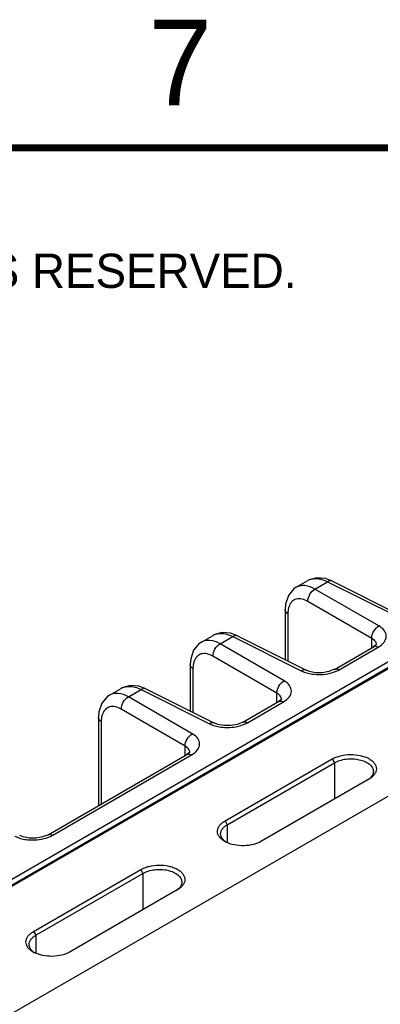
# Model space of a CAD drawing. Header units: inches. Extents: x 0 to 34, y 0 to 22.
# Tile 69 of 145: x 5.9 to 6.9, y 19 to 21.9. Entities that reach past the tile are written whole.
import ezdxf

# ---------------------------------------------------------------- set-up
doc = ezdxf.new("R2010")
doc.units = ezdxf.units.IN
doc.header["$LTSCALE"] = 1.87
doc.header["$MEASUREMENT"] = 0
doc.layers.get('0').update_dxf_attribs({"linetype": 'CONTINUOUS'})
doc.styles.add('TEXTSTYLE_2', font='txt')

msp = doc.modelspace()

# ---------------------------------------------------------------- linework, layer by layer
at = {"color": 7, "linetype": 'CONTINUOUS'}
for p, q in [((1.727, 16.9809), (7.9202, 20.5568)), ((3.2595, 17.8491), (7.933, 20.5475)), ((3.2651, 17.8487), (7.9384, 20.547)), ((8.2726, 20.3673), (3.5936, 17.6657)), ((6.7928, 20.235), (6.7726, 20.2426)), ((6.6873, 20.2169), (6.7213, 20.2365)), ((6.7419, 20.2118), (6.7789, 20.2331)), ((6.7789, 20.2331), (6.9792, 20.1331)), ((6.7928, 20.235), (6.9931, 20.135)), ((6.9287, 20.104), (6.7419, 20.2118)), ((6.9078, 20.0678), (6.7211, 20.1756)), ((6.6548, 20.1511), (6.6548, 20.0053)), ((6.6627, 20.1395), (6.6627, 20.0014)), ((6.4099, 20.0567), (6.444, 20.0764)), ((6.4646, 20.0517), (6.5016, 20.073)), ((6.5155, 20.0749), (6.4952, 20.0825)), ((6.5016, 20.073), (6.7019, 19.973)), ((6.5155, 20.0749), (6.7158, 19.9749)), ((6.6514, 19.9438), (6.4646, 20.0517)), ((6.7986, 19.9773), (6.9127, 20.0433)), ((6.8126, 19.9763), (6.9268, 20.0422)), ((6.9078, 20.0404), (6.9078, 20.0678)), ((6.9201, 20.0489), (6.9127, 20.0433)), ((6.9127, 20.0433), (6.9127, 20.0433)), ((6.9213, 20.0495), (6.9213, 20.0496)), ((6.6305, 19.9077), (6.4438, 20.0155)), ((6.3775, 19.991), (6.3775, 19.8554)), ((6.3854, 19.9794), (6.3854, 19.8514)), ((6.7158, 19.9749), (6.7158, 19.9749)), ((6.2476, 19.9202), (6.2274, 19.9278)), ((6.1421, 19.9021), (6.1761, 19.9217)), ((6.1967, 19.897), (6.2337, 19.9183)), ((6.3835, 19.7892), (6.1967, 19.897)), ((6.2337, 19.9183), (6.434, 19.8183)), ((6.2476, 19.9202), (6.4479, 19.8202)), ((6.6305, 19.8803), (6.6305, 19.9077)), ((6.5307, 19.8227), (6.6354, 19.8831)), ((6.5447, 19.8216), (6.6495, 19.8821)), ((6.6428, 19.8887), (6.6354, 19.8831)), ((6.6354, 19.8831), (6.6354, 19.8831)), ((6.644, 19.8894), (6.644, 19.8894)), ((6.3626, 19.753), (6.1759, 19.8609)), ((6.1096, 19.8363), (6.1096, 19.5795)), ((6.1175, 19.8247), (6.1175, 19.5841)), ((6.4479, 19.8202), (6.4479, 19.8202)), ((6.3626, 19.7256), (6.3626, 19.753)), ((5.962, 19.4943), (6.3675, 19.7285)), ((5.9761, 19.4933), (6.3816, 19.7274)), ((6.3749, 19.7341), (6.3675, 19.7285)), ((6.3675, 19.7285), (6.3675, 19.7285)), ((6.3761, 19.7347), (6.3761, 19.7348)), ((6.4792, 19.5348), (6.7924, 19.7156)), ((6.4857, 19.5237), (6.7989, 19.7045)), ((6.7924, 19.7156), (6.7989, 19.7045)), ((6.7989, 19.7045), (6.7989, 19.5983)), ((6.8991, 19.6562), (6.5859, 19.4754)), ((6.9, 19.6567), (6.8991, 19.6562)), ((6.4792, 19.5348), (6.4857, 19.5237)), ((6.4857, 19.5237), (6.4857, 19.4711)), ((5.9197, 19.2118), (6.2329, 19.3926)), ((5.9262, 19.2007), (6.2394, 19.3815)), ((6.2329, 19.3926), (6.2394, 19.3815)), ((6.2394, 19.3815), (6.2394, 19.2753)), ((6.3396, 19.3331), (6.0264, 19.1523)), ((6.3405, 19.3337), (6.3396, 19.3331)), ((5.9197, 19.2118), (5.9262, 19.2007)), ((5.9262, 19.2007), (5.9262, 19.148))]:
    msp.add_line(p, q, dxfattribs=at)
at = {"color": 7, "linetype": 'CONTINUOUS', "const_width": 0.02}
msp.add_lwpolyline([(33.5, 21.5), (0.5, 21.5)], dxfattribs=at)
at = {"color": 7, "linetype": 'CONTINUOUS'}
for points in [[(6.7726, 20.2426), (6.7475, 20.2447), (6.7247, 20.2383), (6.7213, 20.2365)], [(6.6873, 20.2169), (6.6802, 20.212), (6.6646, 20.1933), (6.6561, 20.168), (6.6548, 20.1511)], [(6.4952, 20.0825), (6.4702, 20.0846), (6.4474, 20.0782), (6.4439, 20.0764)], [(6.41, 20.0568), (6.4029, 20.0519), (6.3873, 20.0332), (6.3788, 20.0079), (6.3775, 19.991)], [(6.9214, 20.0502), (6.9215, 20.0507), (6.9201, 20.0489)], [(6.7986, 19.9773), (6.797, 19.9765), (6.7824, 19.9708), (6.7636, 19.9675), (6.7436, 19.9676), (6.7259, 19.971), (6.7158, 19.9749)], [(6.2274, 19.9278), (6.2023, 19.9299), (6.1795, 19.9235), (6.1761, 19.9217)], [(6.1421, 19.9021), (6.135, 19.8973), (6.1194, 19.8785), (6.1109, 19.8532), (6.1096, 19.8363)], [(6.6441, 19.8901), (6.6442, 19.8906), (6.6428, 19.8887)], [(6.5307, 19.8227), (6.5291, 19.8218), (6.5146, 19.8162), (6.4957, 19.8129), (6.4757, 19.813), (6.458, 19.8163), (6.4479, 19.8202)], [(6.3762, 19.7354), (6.3763, 19.7359), (6.3749, 19.7341)], [(5.962, 19.4943), (5.9604, 19.4935), (5.9459, 19.4878), (5.9271, 19.4845), (5.907, 19.4846), (5.8893, 19.488), (5.8793, 19.4919)]]:
    msp.add_lwpolyline(points, dxfattribs=at)
for centre, radius, start, end in [((6.7429, 20.1986), 0.0436, 104.2631, 111.6425), ((6.7423, 20.2001), 0.0421, 111.67, 119.9913), ((6.465, 20.0399), 0.0421, 111.67, 119.9913), ((6.4656, 20.0385), 0.0436, 104.2631, 111.6425), ((6.9062, 20.0496), 0.0152, 3.0837, 14.1724), ((6.9063, 20.0496), 0.015, 359.9884, 3.0412), ((6.1971, 19.8853), 0.0421, 111.67, 119.9913), ((6.1977, 19.8839), 0.0436, 104.2631, 111.6425), ((6.6289, 19.8894), 0.0152, 3.0837, 14.1724), ((6.629, 19.8895), 0.015, 359.9884, 3.0412), ((6.361, 19.7348), 0.0152, 3.0837, 14.1724), ((6.3611, 19.7348), 0.015, 359.9884, 3.0412), ((6.8661, 19.6996), 0.0542, 302.645, 307.2943), ((6.8686, 19.6963), 0.05, 307.3187, 308.529), ((6.5144, 19.5374), 0.0722, 240.0337, 242.7817), ((6.5096, 19.515), 0.0504, 232.0071, 235.964), ((6.3066, 19.3765), 0.0542, 302.645, 307.2943), ((6.3091, 19.3732), 0.05, 307.3187, 308.529), ((5.9549, 19.2143), 0.0722, 240.0337, 242.7817), ((5.9501, 19.1919), 0.0504, 232.0071, 235.964)]:
    msp.add_arc(centre, radius, start, end, dxfattribs=at)
for points, knots in [([(6.7321, 20.2409), (6.7356, 20.2418), (6.7516, 20.2439), (6.7678, 20.2388), (6.7789, 20.2331)], [0, 0, 0, 0, 0.22462, 1, 1, 1, 1]), ([(6.7419, 20.2118), (6.7329, 20.2169), (6.7148, 20.2243), (6.6947, 20.2211), (6.6873, 20.2169)], [0, 0, 0, 0, 0.550059, 1, 1, 1, 1]), ([(6.7928, 20.235), (6.7919, 20.2355), (6.7872, 20.237), (6.7821, 20.2351), (6.7789, 20.2331)], [0, 0, 0, 0, 0.222633, 1, 1, 1, 1]), ([(6.7211, 20.1756), (6.7109, 20.1815), (6.6922, 20.1874), (6.6722, 20.1748), (6.6672, 20.1649), (6.6655, 20.1595)], [0, 0, 0, 0, 0.522796, 0.748226, 1, 1, 1, 1]), ([(6.7211, 20.1756), (6.7209, 20.1828), (6.7255, 20.1972), (6.7356, 20.2084), (6.7419, 20.2118)], [0, 0, 0, 0, 0.499994, 1, 1, 1, 1]), ([(6.6627, 20.1395), (6.6615, 20.1402), (6.6577, 20.143), (6.6548, 20.1477), (6.6548, 20.1511)], [0, 0, 0, 0, 0.291467, 1, 1, 1, 1]), ([(6.9078, 20.0678), (6.9076, 20.075), (6.9123, 20.0893), (6.9224, 20.1005), (6.9287, 20.104)], [0, 0, 0, 0, 0.499994, 1, 1, 1, 1]), ([(6.9268, 20.0422), (6.9332, 20.0459), (6.9442, 20.0542), (6.9524, 20.0731), (6.9455, 20.0923), (6.9349, 20.1004), (6.9287, 20.104)], [0, 0, 0, 0, 0.282398, 0.508681, 0.729143, 1, 1, 1, 1]), ([(6.4548, 20.0808), (6.4583, 20.0817), (6.4743, 20.0837), (6.4905, 20.0786), (6.5016, 20.073)], [0, 0, 0, 0, 0.22462, 1, 1, 1, 1]), ([(6.5155, 20.0749), (6.5145, 20.0754), (6.5099, 20.0768), (6.5048, 20.075), (6.5016, 20.073)], [0, 0, 0, 0, 0.222633, 1, 1, 1, 1]), ([(6.4646, 20.0517), (6.4556, 20.0568), (6.4375, 20.0642), (6.4174, 20.061), (6.41, 20.0568)], [0, 0, 0, 0, 0.550059, 1, 1, 1, 1]), ([(6.4438, 20.0155), (6.4435, 20.0227), (6.4482, 20.037), (6.4583, 20.0483), (6.4646, 20.0517)], [0, 0, 0, 0, 0.499994, 1, 1, 1, 1]), ([(6.9209, 20.0533), (6.9205, 20.0547), (6.918, 20.0609), (6.9124, 20.0653), (6.9078, 20.0678)], [0, 0, 0, 0, 0.220033, 1, 1, 1, 1]), ([(6.9127, 20.0433), (6.9137, 20.0438), (6.9183, 20.0455), (6.9235, 20.044), (6.9268, 20.0422)], [0, 0, 0, 0, 0.222728, 1, 1, 1, 1]), ([(6.4438, 20.0155), (6.4336, 20.0214), (6.4149, 20.0273), (6.3949, 20.0147), (6.3899, 20.0048), (6.3882, 19.9994)], [0, 0, 0, 0, 0.522796, 0.748226, 1, 1, 1, 1]), ([(6.3854, 19.9794), (6.3842, 19.9801), (6.3804, 19.9829), (6.3775, 19.9876), (6.3775, 19.991)], [0, 0, 0, 0, 0.291467, 1, 1, 1, 1]), ([(6.7158, 19.9749), (6.7148, 19.9754), (6.7101, 19.9768), (6.7051, 19.9749), (6.7019, 19.973)], [0, 0, 0, 0, 0.222637, 1, 1, 1, 1]), ([(6.7019, 19.973), (6.7034, 19.9722), (6.7099, 19.9692), (6.7168, 19.967), (6.7221, 19.9657)], [0, 0, 0, 0, 0.237162, 1, 1, 1, 1]), ([(6.7221, 19.9657), (6.7278, 19.9643), (6.7512, 19.9605), (6.7758, 19.9626), (6.7929, 19.9679)], [0, 0, 0, 0, 0.246524, 1, 1, 1, 1]), ([(6.7929, 19.9679), (6.7947, 19.9684), (6.8015, 19.9707), (6.808, 19.9736), (6.8126, 19.9763)], [0, 0, 0, 0, 0.262268, 1, 1, 1, 1]), ([(6.7986, 19.9774), (6.7995, 19.9779), (6.8041, 19.9796), (6.8093, 19.9781), (6.8126, 19.9763)], [0, 0, 0, 0, 0.222733, 1, 1, 1, 1]), ([(6.1869, 19.9261), (6.1904, 19.927), (6.2064, 19.9291), (6.2226, 19.924), (6.2337, 19.9183)], [0, 0, 0, 0, 0.22462, 1, 1, 1, 1]), ([(6.6305, 19.9077), (6.6303, 19.9149), (6.635, 19.9292), (6.6451, 19.9404), (6.6514, 19.9438)], [0, 0, 0, 0, 0.499994, 1, 1, 1, 1]), ([(6.6495, 19.8821), (6.6559, 19.8858), (6.6669, 19.8941), (6.6751, 19.9129), (6.6682, 19.9321), (6.6576, 19.9403), (6.6514, 19.9438)], [0, 0, 0, 0, 0.282398, 0.508681, 0.729143, 1, 1, 1, 1]), ([(6.1967, 19.897), (6.1877, 19.9021), (6.1696, 19.9095), (6.1495, 19.9063), (6.1421, 19.9021)], [0, 0, 0, 0, 0.550059, 1, 1, 1, 1]), ([(6.1759, 19.8609), (6.1757, 19.868), (6.1803, 19.8824), (6.1904, 19.8936), (6.1967, 19.897)], [0, 0, 0, 0, 0.499994, 1, 1, 1, 1]), ([(6.2476, 19.9202), (6.2467, 19.9207), (6.242, 19.9222), (6.2369, 19.9203), (6.2337, 19.9183)], [0, 0, 0, 0, 0.222633, 1, 1, 1, 1]), ([(6.6435, 19.8931), (6.6432, 19.8946), (6.6406, 19.9008), (6.635, 19.9052), (6.6305, 19.9077)], [0, 0, 0, 0, 0.220033, 1, 1, 1, 1]), ([(6.1759, 19.8609), (6.1657, 19.8667), (6.147, 19.8726), (6.127, 19.8601), (6.122, 19.8501), (6.1203, 19.8447)], [0, 0, 0, 0, 0.522796, 0.748226, 1, 1, 1, 1]), ([(6.6354, 19.8831), (6.6364, 19.8837), (6.641, 19.8854), (6.6462, 19.8839), (6.6495, 19.8821)], [0, 0, 0, 0, 0.222728, 1, 1, 1, 1]), ([(6.1175, 19.8247), (6.1163, 19.8254), (6.1125, 19.8282), (6.1096, 19.8329), (6.1096, 19.8363)], [0, 0, 0, 0, 0.291467, 1, 1, 1, 1]), ([(6.4479, 19.8202), (6.447, 19.8207), (6.4423, 19.8221), (6.4372, 19.8203), (6.434, 19.8183)], [0, 0, 0, 0, 0.222637, 1, 1, 1, 1]), ([(6.434, 19.8183), (6.4355, 19.8176), (6.442, 19.8146), (6.4489, 19.8124), (6.4542, 19.8111)], [0, 0, 0, 0, 0.237162, 1, 1, 1, 1]), ([(6.4542, 19.8111), (6.4599, 19.8097), (6.4834, 19.8058), (6.5079, 19.8079), (6.525, 19.8132)], [0, 0, 0, 0, 0.246524, 1, 1, 1, 1]), ([(6.525, 19.8132), (6.5268, 19.8137), (6.5336, 19.816), (6.5402, 19.819), (6.5447, 19.8216)], [0, 0, 0, 0, 0.262268, 1, 1, 1, 1]), ([(6.5307, 19.8227), (6.5316, 19.8232), (6.5362, 19.8249), (6.5414, 19.8234), (6.5447, 19.8216)], [0, 0, 0, 0, 0.222733, 1, 1, 1, 1]), ([(6.3626, 19.753), (6.3624, 19.7602), (6.3671, 19.7745), (6.3772, 19.7857), (6.3835, 19.7892)], [0, 0, 0, 0, 0.499994, 1, 1, 1, 1]), ([(6.3816, 19.7274), (6.388, 19.7311), (6.399, 19.7394), (6.4072, 19.7583), (6.4003, 19.7775), (6.3897, 19.7856), (6.3835, 19.7892)], [0, 0, 0, 0, 0.282398, 0.508681, 0.729143, 1, 1, 1, 1]), ([(6.3757, 19.7385), (6.3753, 19.7399), (6.3728, 19.7461), (6.3672, 19.7505), (6.3626, 19.753)], [0, 0, 0, 0, 0.220033, 1, 1, 1, 1]), ([(6.3675, 19.7285), (6.3685, 19.729), (6.3731, 19.7307), (6.3783, 19.7292), (6.3816, 19.7274)], [0, 0, 0, 0, 0.222728, 1, 1, 1, 1]), ([(6.7924, 19.7156), (6.796, 19.7177), (6.8039, 19.7214), (6.8215, 19.7269), (6.8454, 19.7297), (6.8693, 19.7275), (6.887, 19.7225), (6.8984, 19.7175), (6.908, 19.7112), (6.9153, 19.704), (6.92, 19.6959), (6.9217, 19.6872), (6.9203, 19.6785), (6.916, 19.6703), (6.9091, 19.6628), (6.9032, 19.6586), (6.9, 19.6567)], [0, 0, 0, 0, 0.066494, 0.138992, 0.292983, 0.446885, 0.519076, 0.585889, 0.646348, 0.700271, 0.748565, 0.793503, 0.838338, 0.886417, 0.940196, 1, 1, 1, 1]), ([(6.7989, 19.7045), (6.8038, 19.7074), (6.8149, 19.712), (6.833, 19.7158), (6.8522, 19.7165), (6.8709, 19.7142), (6.8875, 19.7089), (6.8991, 19.7022), (6.906, 19.6955), (6.9096, 19.6904), (6.9118, 19.6849), (6.9123, 19.6811), (6.9123, 19.6793)], [0, 0, 0, 0, 0.128921, 0.271678, 0.419722, 0.564658, 0.698417, 0.815141, 0.866608, 0.913821, 0.957772, 1, 1, 1, 1]), ([(6.9123, 19.6793), (6.9123, 19.6773), (6.9117, 19.6732), (6.9092, 19.6674), (6.9052, 19.6619), (6.9017, 19.6587), (6.8998, 19.6571)], [0, 0, 0, 0, 0.224876, 0.461143, 0.718162, 1, 1, 1, 1]), ([(6.4783, 19.4748), (6.4751, 19.4767), (6.4693, 19.4807), (6.4623, 19.488), (6.458, 19.4961), (6.4566, 19.5047), (6.4583, 19.5134), (6.4629, 19.5215), (6.47, 19.5289), (6.476, 19.5329), (6.4792, 19.5348)], [0, 0, 0, 0, 0.144095, 0.272586, 0.388033, 0.496247, 0.605134, 0.722623, 0.854142, 1, 1, 1, 1]), ([(6.4662, 19.4969), (6.4662, 19.4994), (6.4672, 19.5046), (6.4712, 19.5119), (6.4775, 19.5184), (6.4828, 19.522), (6.4857, 19.5237)], [0, 0, 0, 0, 0.215909, 0.448761, 0.709865, 1, 1, 1, 1]), ([(5.9564, 19.4848), (5.9581, 19.4854), (5.9649, 19.4877), (5.9715, 19.4906), (5.9761, 19.4933)], [0, 0, 0, 0, 0.262268, 1, 1, 1, 1]), ([(5.962, 19.4943), (5.963, 19.4949), (5.9676, 19.4966), (5.9728, 19.4951), (5.9761, 19.4933)], [0, 0, 0, 0, 0.222733, 1, 1, 1, 1]), ([(6.4786, 19.4752), (6.4767, 19.4767), (6.4733, 19.4798), (6.4693, 19.4852), (6.4668, 19.4909), (6.4662, 19.495), (6.4662, 19.4969)], [0, 0, 0, 0, 0.280482, 0.536449, 0.77332, 1, 1, 1, 1]), ([(5.8653, 19.49), (5.8669, 19.4892), (5.8734, 19.4862), (5.8802, 19.484), (5.8855, 19.4827)], [0, 0, 0, 0, 0.237162, 1, 1, 1, 1]), ([(5.8855, 19.4827), (5.8912, 19.4813), (5.9147, 19.4775), (5.9392, 19.4796), (5.9564, 19.4848)], [0, 0, 0, 0, 0.246524, 1, 1, 1, 1]), ([(6.5859, 19.4754), (6.5786, 19.4711), (6.5615, 19.4648), (6.5341, 19.4613), (6.5065, 19.4636), (6.489, 19.4692), (6.4813, 19.4731)], [0, 0, 0, 0, 0.236008, 0.498149, 0.761169, 1, 1, 1, 1]), ([(6.2329, 19.3926), (6.2365, 19.3947), (6.2444, 19.3984), (6.262, 19.4038), (6.2859, 19.4067), (6.3098, 19.4045), (6.3275, 19.3995), (6.3389, 19.3944), (6.3485, 19.3882), (6.3558, 19.3809), (6.3605, 19.3728), (6.3622, 19.3642), (6.3608, 19.3555), (6.3565, 19.3472), (6.3496, 19.3397), (6.3437, 19.3356), (6.3405, 19.3337)], [0, 0, 0, 0, 0.066494, 0.138992, 0.292983, 0.446885, 0.519076, 0.585889, 0.646348, 0.700271, 0.748565, 0.793503, 0.838338, 0.886417, 0.940196, 1, 1, 1, 1]), ([(6.2394, 19.3815), (6.2443, 19.3843), (6.2554, 19.3889), (6.2735, 19.3927), (6.2927, 19.3935), (6.3114, 19.3911), (6.328, 19.3859), (6.3396, 19.3791), (6.3465, 19.3725), (6.3501, 19.3673), (6.3523, 19.3619), (6.3528, 19.3581), (6.3528, 19.3562)], [0, 0, 0, 0, 0.128921, 0.271678, 0.419722, 0.564658, 0.698417, 0.815141, 0.866608, 0.913821, 0.957772, 1, 1, 1, 1]), ([(6.3528, 19.3562), (6.3528, 19.3542), (6.3522, 19.3502), (6.3497, 19.3443), (6.3457, 19.3388), (6.3422, 19.3356), (6.3403, 19.3341)], [0, 0, 0, 0, 0.224876, 0.461143, 0.718162, 1, 1, 1, 1]), ([(5.9188, 19.1518), (5.9156, 19.1536), (5.9098, 19.1576), (5.9028, 19.1649), (5.8985, 19.1731), (5.8971, 19.1817), (5.8988, 19.1903), (5.9034, 19.1985), (5.9105, 19.2058), (5.9165, 19.2099), (5.9197, 19.2118)], [0, 0, 0, 0, 0.144095, 0.272586, 0.388033, 0.496247, 0.605134, 0.722623, 0.854142, 1, 1, 1, 1]), ([(5.9067, 19.1739), (5.9067, 19.1763), (5.9077, 19.1815), (5.9117, 19.1888), (5.918, 19.1954), (5.9233, 19.199), (5.9262, 19.2007)], [0, 0, 0, 0, 0.215909, 0.448761, 0.709865, 1, 1, 1, 1]), ([(5.9191, 19.1522), (5.9172, 19.1537), (5.9138, 19.1568), (5.9098, 19.1622), (5.9073, 19.1679), (5.9067, 19.1719), (5.9067, 19.1739)], [0, 0, 0, 0, 0.280482, 0.536449, 0.77332, 1, 1, 1, 1]), ([(6.0264, 19.1523), (6.0191, 19.1481), (6.002, 19.1417), (5.9746, 19.1383), (5.947, 19.1406), (5.9295, 19.1462), (5.9218, 19.1501)], [0, 0, 0, 0, 0.236008, 0.498149, 0.761169, 1, 1, 1, 1])]:
    msp.add_open_spline(points, degree=3, knots=knots, dxfattribs=at)
for points in [[(6.6655, 20.1595), (6.6646, 20.1565), (6.6639, 20.1535), (6.6635, 20.1504)], [(6.6635, 20.1504), (6.663, 20.1468), (6.6627, 20.1431), (6.6627, 20.1395)], [(6.3862, 19.9902), (6.3856, 19.9866), (6.3854, 19.983), (6.3854, 19.9794)], [(6.3882, 19.9994), (6.3873, 19.9964), (6.3866, 19.9933), (6.3862, 19.9902)], [(6.1203, 19.8447), (6.1194, 19.8417), (6.1187, 19.8387), (6.1183, 19.8356)], [(6.1183, 19.8356), (6.1178, 19.832), (6.1175, 19.8283), (6.1175, 19.8247)]]:
    msp.add_open_spline(points, degree=3, dxfattribs=at)

# ---------------------------------------------------------------- texts
at = {"color": 2, "linetype": 'CONTINUOUS', "attachment_point": 1, "line_spacing_factor": 0.9, "style": 'TEXTSTYLE_2'}
for s, insert, char_height, width in [('7', (6.2556, 21.8743), 0.25, 0.25), ('NATIONAL INSTRUMENTS CORPORATION AND ITS LICENSORS.  ALL RIGHTS RESERVED.', (0.9071, 21.1911), 0.1, 7.3)]:
    msp.add_mtext(s, dxfattribs=dict(at, insert=insert, char_height=char_height, width=width))

doc.saveas('drawing.dxf')
